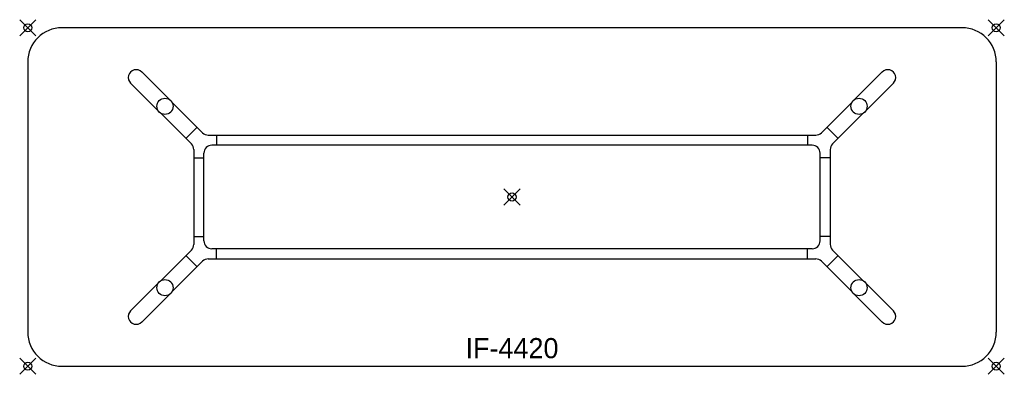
# Model space of a CAD drawing. Header units: inches. Extents: x -1 to 121, y -43 to 1.
import ezdxf
from ezdxf.enums import TextEntityAlignment as Align

# ---------------------------------------------------------------- set-up
doc = ezdxf.new("R2010")
doc.units = ezdxf.units.IN
doc.header["$PDMODE"] = 35
doc.layers.add('AFUCH-P', color=2, linetype='Continuous')
doc.layers.add('AFUCH-P-TN', color=2, linetype='Continuous')

msp = doc.modelspace()

# ---------------------------------------------------------------- linework, layer by layer
at = {"layer": 'AFUCH-P'}
for p, q in [((115.75, 0), (4.25, 0)), ((0, -4.25), (0, -37.75)), ((120, -4.25), (120, -37.75)), ((21.67, -13.02), (14.13, -5.49)), ((98.33, -13.02), (105.87, -5.49)), ((20.27, -14.42), (12.74, -6.88)), ((99.73, -14.42), (107.26, -6.88)), ((20.98, -12.34), (19.59, -13.73)), ((22.37, -13.32), (97.63, -13.32)), ((23.38, -13.32), (23.38, -14.57)), ((96.62, -13.32), (96.62, -14.57)), ((99.02, -12.34), (100.41, -13.73)), ((97.18, -14.57), (22.82, -14.57)), ((20.57, -15.12), (20.57, -26.88)), ((21.82, -26.43), (21.82, -15.57)), ((98.18, -26.43), (98.18, -15.57)), ((99.43, -15.12), (99.43, -26.88)), ((20.57, -16.13), (21.82, -16.13)), ((99.43, -16.13), (98.18, -16.13)), ((20.57, -25.88), (21.82, -25.88)), ((99.43, -25.88), (98.18, -25.88)), ((20.27, -27.58), (12.74, -35.12)), ((97.18, -27.43), (22.82, -27.43)), ((23.38, -28.68), (23.38, -27.43)), ((96.62, -28.68), (96.62, -27.43)), ((99.73, -27.58), (107.26, -35.12)), ((21.67, -28.98), (14.13, -36.51)), ((19.59, -28.27), (20.98, -29.66)), ((22.37, -28.68), (97.63, -28.68)), ((98.33, -28.98), (105.87, -36.51)), ((100.41, -28.27), (99.02, -29.66)), ((4.25, -42), (115.75, -42))]:
    msp.add_line(p, q, dxfattribs=at)
for centre in [(17, -9.75), (103, -9.75), (17, -32.25), (103, -32.25)]:
    msp.add_circle(centre, 1, dxfattribs=at)
for centre, radius, start, end in [((4.25, -4.25), 4.25, 90, 180), ((115.75, -4.25), 4.25, 0, 90), ((13.44, -6.19), 0.984, 45, 225.0009), ((106.56, -6.19), 0.984, 314.9991, 135), ((22.37, -12.32), 1, 225, 270), ((97.63, -12.32), 1, 270, 315), ((19.57, -15.12), 1, 0, 45), ((22.82, -15.57), 1, 90, 180), ((97.18, -15.57), 1, 360, 90), ((100.43, -15.12), 1, 135, 180), ((22.82, -26.43), 1, 180, 270), ((97.18, -26.43), 1, 270, 360), ((19.57, -26.88), 1, 315, 360), ((100.43, -26.88), 1, 180, 225), ((22.37, -29.68), 1, 90, 135), ((97.63, -29.68), 1, 45, 90), ((13.44, -35.81), 0.984, 134.9991, 315), ((106.56, -35.81), 0.984, 225, 45.0009), ((4.25, -37.75), 4.25, 180, 270), ((115.75, -37.75), 4.25, 270, 0)]:
    msp.add_arc(centre, radius, start, end, dxfattribs=at)
for p in [(0, 0), (120, 0), (60, -21), (0, -42), (120, -42)]:
    msp.add_point(p, dxfattribs=at)

# ---------------------------------------------------------------- texts
at = {"layer": 'AFUCH-P-TN'}
msp.add_text('IF-4420', height=2.5, dxfattribs=at).set_placement((60, -41), align=Align.CENTER)

doc.saveas('drawing.dxf')
